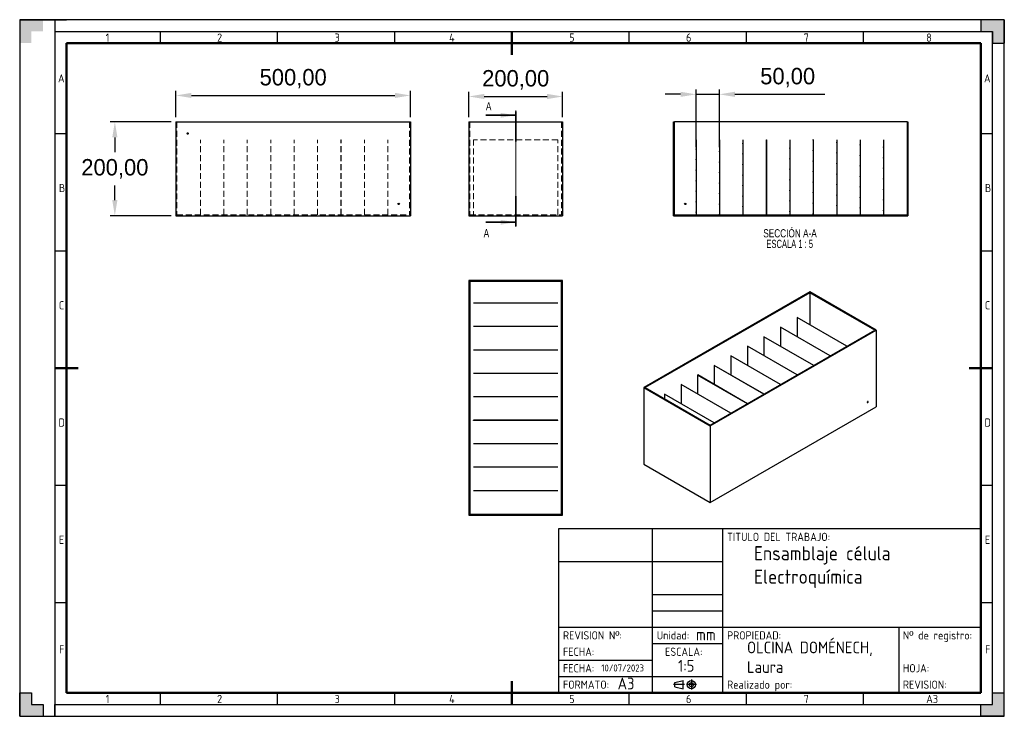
# Model space of a CAD drawing. Header units: millimetres. Extents: x 3 to 213, y 7 to 156.
import ezdxf

# ---------------------------------------------------------------- set-up
doc = ezdxf.new("R2010")
doc.units = ezdxf.units.MM
doc.header["$PDSIZE"] = -1
for name, pattern in [('ACAD_ISO10W100', [18, 12, -3, 0, -3]), ('HIDDEN', [1.905, 1.27, -0.635]), ('PHANTOM', [12.7, 6.35, -1.27, 1.27, -1.27, 1.27, -1.27])]:
    doc.linetypes.add(name, pattern=pattern)
for name, color, linetype, lineweight in [('eje', 2, 'ACAD_ISO10W100', 25), ('linea fina', 2, 'Continuous', 25), ('linea gruesa', 5, 'Continuous', 50)]:
    doc.layers.add(name, color=color, linetype=linetype, lineweight=lineweight)
doc.styles.add('iso', font='iso.shx')
doc.styles.add('SLDTEXTSTYLE0', font='TXT', dxfattribs={"width": 0.75})
doc.styles.add('SLDTEXTSTYLE2', font='TXT', dxfattribs={"width": 0.6875})
doc.styles.add('UNE35', font='isocp.shx')
doc.dimstyles.new('ISO-25', dxfattribs={"dimtxt": 2.5, "dimasz": 2.5, "dimexe": 1.25, "dimexo": 0.625, "dimtad": 1, "dimtxsty": 'Standard', "dimcen": 2.5, "dimadec": 0, "dimazin": 0, "dimtfac": 1, "dimtmove": 0, "dimatfit": 3, "dimfxl": 1, "dimarcsym": 0})
pattern_1 = [(135, (8.6009, 4.384), (-1.122532, -1.122532), [])]

# ---------------------------------------------------------------- blocks, each defined once
blk = doc.blocks.new('SW_NOTE_0_2')
at = {"color": 0, "linetype": 'Continuous', "lineweight": 0, "char_height": 3.5, "attachment_point": 2}
for s, insert, style in [('SECCIÓN A-A', (15.04, 4.51), 'SLDTEXTSTYLE0'), ('ESCALA 1 : 5', (14.91, -0.01), 'SLDTEXTSTYLE2')]:
    blk.add_mtext(s, dxfattribs=dict(at, insert=insert, style=style))
blk = doc.blocks.new('A3..')
for points in [[(5, 292), (10, 292), (10, 297), (0, 297), (0, 287), (5, 287)], [(415, 292), (415, 287), (420, 287), (420, 297), (410, 297), (410, 292)], [(5, 5), (5, 10), (0, 10), (0, 0), (10, 0), (10, 5)], [(415, 5), (410, 5), (410, 0), (420, 0), (420, 10), (415, 10)]]:
    blk.add_hatch(color=5).paths.add_polyline_path(points)
for p, q in [((0, 297), (0, 292)), ((0, 297), (0, 287)), ((0, 297), (20, 297)), ((10, 297), (15, 297)), ((420, 297), (420, 287)), ((415, 287), (415, 292)), ((0, 0), (0, 10)), ((0, 10), (5, 10)), ((5, 10), (5, 5)), ((415, 10), (420, 10)), ((415, 5), (415, 10)), ((5, 5), (10, 5)), ((10, 5), (10, 0)), ((15, 0), (15, 5)), ((410, 0), (410, 5)), ((420, 0), (410, 0)), ((420, 0), (415, 0))]:
    blk.add_line(p, q)
blk.add_lwpolyline([(0, 0), (420, 0), (420, 297), (0, 297)], close=True)
blk.add_lwpolyline([(0, 0), (420, 0), (420, 297), (0, 297)], close=True)
at = {"layer": 'eje'}
blk.add_lwpolyline([(420, 297), (410, 297), (410, 292), (415, 292), (415, 287), (420, 287), (420, 297)], dxfattribs=at)
at = {"layer": 'linea fina'}
for p, q in [((15, 297), (15, 0)), ((15, 292), (415, 292)), ((60, 287), (60, 292)), ((110, 287), (110, 292)), ((160, 287), (160, 292)), ((260, 287), (260, 292)), ((310, 287), (310, 292)), ((360, 287), (360, 292)), ((415, 10), (415, 287)), ((15, 248.5), (20, 248.5)), ((410, 248.5), (415, 248.5)), ((15, 198.5), (20, 198.5)), ((410, 198.5), (415, 198.5)), ((15, 98.5), (20, 98.5)), ((410, 98.5), (415, 98.5)), ((15, 48.5), (20, 48.5)), ((410, 48.5), (415, 48.5)), ((60, 5), (60, 10)), ((110, 5), (110, 10)), ((160, 5), (160, 10)), ((260, 5), (260, 10)), ((310, 5), (310, 10)), ((360, 5), (360, 10)), ((15, 5), (415, 5))]:
    blk.add_line(p, q, dxfattribs=at)
at = {"layer": 'linea gruesa'}
for p, q in [((210, 287), (210, 292)), ((210, 292), (210, 282)), ((20, 287), (20, 10)), ((20, 287), (410, 287)), ((410, 10), (410, 287)), ((25, 148.5), (15, 148.5)), ((415, 148.5), (405, 148.5)), ((410, 148.5), (415, 148.5)), ((210, 15), (210, 5)), ((20, 10), (410, 10))]:
    blk.add_line(p, q, dxfattribs=at)
at = {"layer": 'linea fina', "style": 'iso'}
for s, p in [('1', (36.68, 287.62)), ('2', (84.2, 287.62)), ('3', (134.33, 287.62)), ('4', (183.18, 287.62)), ('5', (234.39, 287.62)), ('6', (284.23, 287.62)), ('7', (334.42, 287.62)), ('8', (386.69, 287.62)), ('A', (16.33, 270.25)), ('A', (411.33, 270.25)), ('B', (16.73, 223.5)), ('B', (411.73, 223.5)), ('C', (16.7, 173.5)), ('C', (411.7, 173.5)), ('D', (16.55, 123.5)), ('D', (411.55, 123.5)), ('E', (16.74, 73.5)), ('E', (411.74, 73.5)), ('F', (16.81, 26.75)), ('F', (411.81, 26.75)), ('1', (36.68, 5.62)), ('2', (84.2, 5.62)), ('3', (134.33, 5.62)), ('4', (183.18, 5.62)), ('5', (234.39, 5.62)), ('6', (284.23, 5.62)), ('7', (334.42, 5.62)), ('A3', (386.69, 5.62))]:
    blk.add_text(s, height=3.5, dxfattribs=at).set_placement(p)
blk = doc.blocks.new('CARATULA ISO 5457')
at = {"color": 5}
for p, q in [((-180, 0), (-180, 70)), ((-180, 70), (0, 70)), ((-140, 0), (-140, 70)), ((-110, 0), (-110, 70)), ((0, 70), (0, 0)), ((-140, 28), (-110, 28)), ((0, 0), (-180, 0))]:
    blk.add_line(p, q, dxfattribs=at)
for p, q in [((-180, 56), (-110, 56)), ((-140, 42), (-110, 42)), ((-140, 35), (-110, 35)), ((-180, 28), (-140, 28)), ((-110, 28), (0, 28)), ((-35, 28), (-35, 0)), ((-140, 21), (-110, 21)), ((-180, 14), (-140, 14)), ((-180, 7), (-138, 7)), ((-140, 7), (-110, 7))]:
    blk.add_line(p, q)
at = {"color": 2}
for p, q in [((-130.48, 4.37), (-126.98, 5.25)), ((-130.48, 2.62), (-130.48, 4.37)), ((-126.98, 1.75), (-126.98, 5.25)), ((-123.48, 5.62), (-123.48, 1.38)), ((-126.45, 3.5), (-131.06, 3.5)), ((-130.48, 2.62), (-126.98, 1.75)), ((-121.36, 3.5), (-125.6, 3.5))]:
    blk.add_line(p, q, dxfattribs=at)
for radius in [1.75, 0.875]:
    blk.add_circle((-123.48, 3.5), radius, dxfattribs=at)
at = {"color": 2, "style": 'UNE35'}
for s, p in [('TITULO DEL TRABAJO:', (-108.25, 64.75)), ('REVISION Nº:', (-178.25, 22.75)), ('Unidad: ', (-138.25, 22.75)), ('PROPIEDAD:', (-108.25, 22.75)), ('Nº de registro:', (-33.25, 22.75)), ('FECHA:', (-178.25, 15.75)), ('ESCALA:', (-134.72, 15.75)), ('FECHA: ', (-178.25, 8.75)), ('HOJA:', (-33.25, 8.75)), ('FORMATO: ', (-178.25, 1.75)), ('Realizado por:', (-108.25, 1.75)), ('REVISION:', (-33.25, 1.75))]:
    blk.add_text(s, height=3.5, dxfattribs=at).set_placement(p)
blk = doc.blocks.new('*D7')
at = {"color": 0, "lineweight": -2, "transparency": 16777216}
for p, q in [((36.59, 134.96), (36.59, 140.59)), ((39.89, 139.59), (83.29, 139.59)), ((86.59, 134.96), (86.59, 140.59))]:
    blk.add_line(p, q, dxfattribs=at)
at = {"color": 0, "transparency": 16777216}
for points in [[(39.89, 140.14), (39.89, 139.04), (36.59, 139.59)], [(83.29, 140.14), (83.29, 139.04), (86.59, 139.59)]]:
    blk.add_solid(points, dxfattribs=at)
at = {"layer": 'Defpoints', "color": 0, "transparency": 16777216}
for p in [(86.59, 139.59), (36.59, 133.96), (86.59, 133.96)]:
    blk.add_point(p, dxfattribs=at)
at = {"color": 0, "transparency": 16777216, "insert": (61.59, 143.16), "char_height": 3.5, "attachment_point": 5}
blk.add_mtext('500,00', dxfattribs=at)
blk = doc.blocks.new('*D8')
at = {"color": 0, "lineweight": -2, "transparency": 16777216}
for p, q in [((35.59, 133.96), (22.56, 133.96)), ((23.56, 130.66), (23.56, 127.53)), ((23.56, 117.27), (23.56, 120.4)), ((35.59, 113.96), (22.56, 113.96))]:
    blk.add_line(p, q, dxfattribs=at)
at = {"color": 0, "transparency": 16777216}
for points in [[(23.01, 130.66), (24.11, 130.66), (23.56, 133.96)], [(23.01, 117.27), (24.11, 117.27), (23.56, 113.96)]]:
    blk.add_solid(points, dxfattribs=at)
at = {"layer": 'Defpoints', "color": 0, "transparency": 16777216}
for p in [(36.59, 133.96), (23.56, 113.96), (36.59, 113.96)]:
    blk.add_point(p, dxfattribs=at)
at = {"color": 0, "transparency": 16777216, "insert": (23.56, 123.96), "char_height": 3.5, "attachment_point": 5}
blk.add_mtext('200,00', dxfattribs=at)
blk = doc.blocks.new('*D9')
at = {"color": 0, "lineweight": -2, "transparency": 16777216}
for p, q in [((147.51, 128.55), (147.51, 140.83)), ((152.51, 128.55), (152.51, 140.83)), ((144.21, 139.83), (140.91, 139.83)), ((147.51, 139.83), (152.51, 139.83)), ((155.81, 139.83), (175, 139.83))]:
    blk.add_line(p, q, dxfattribs=at)
at = {"color": 0, "transparency": 16777216}
for points in [[(144.21, 140.38), (144.21, 139.28), (147.51, 139.83)], [(155.81, 140.38), (155.81, 139.28), (152.51, 139.83)]]:
    blk.add_solid(points, dxfattribs=at)
at = {"layer": 'Defpoints', "color": 0, "transparency": 16777216}
for p in [(152.51, 139.83), (147.51, 127.55), (152.51, 127.55)]:
    blk.add_point(p, dxfattribs=at)
at = {"color": 0, "transparency": 16777216, "insert": (167.06, 143.39), "char_height": 3.5, "attachment_point": 5}
blk.add_mtext('50,00', dxfattribs=at)
blk = doc.blocks.new('*D10')
at = {"color": 0, "lineweight": -2, "transparency": 16777216}
for p, q in [((99.05, 134.96), (99.05, 140.37)), ((102.35, 139.37), (115.75, 139.37)), ((119.05, 134.96), (119.05, 140.37))]:
    blk.add_line(p, q, dxfattribs=at)
at = {"color": 0, "transparency": 16777216}
for points in [[(102.35, 139.92), (102.35, 138.82), (99.05, 139.37)], [(115.75, 139.92), (115.75, 138.82), (119.05, 139.37)]]:
    blk.add_solid(points, dxfattribs=at)
at = {"layer": 'Defpoints', "color": 0, "transparency": 16777216}
for p in [(119.05, 139.37), (99.05, 133.96), (119.05, 133.96)]:
    blk.add_point(p, dxfattribs=at)
at = {"color": 0, "transparency": 16777216, "insert": (109.05, 142.93), "char_height": 3.5, "attachment_point": 5}
blk.add_mtext('200,00', dxfattribs=at)

msp = doc.modelspace()

# ---------------------------------------------------------------- hatches: boundary and pattern name
at = {"linetype": 'Continuous', "lineweight": 18}
h = msp.add_hatch(dxfattribs=at)
h.set_pattern_fill('ANSI31', scale=0.5, style=0)
h.set_pattern_definition([(45, (8.6009, 4.384), (-1.122532, 1.122532), [])])
h.paths.add_polyline_path([(142.7207, 133.9641), (142.7207, 113.9641), (192.7207, 113.9641), (192.7207, 133.9641), (192.5207, 133.9641), (192.5207, 114.1641), (142.9207, 114.1641), (142.9207, 133.9641)], flags=0)
h = msp.add_hatch(dxfattribs=at)
h.set_pattern_fill('ANSI31', scale=0.5, angle=90, style=0)
h.set_pattern_definition(pattern_1)
h.paths.add_polyline_path([(147.5207, 114.1641), (147.5207, 130.1641), (147.5107, 130.1641), (147.5107, 114.1641)], flags=0)
h = msp.add_hatch(dxfattribs=at)
h.set_pattern_fill('ANSI31', scale=0.5, angle=90, style=0)
h.set_pattern_definition(pattern_1)
h.paths.add_polyline_path([(152.5107, 114.1641), (152.5107, 130.1641), (152.5007, 130.1641), (152.5007, 114.1641)], flags=0)
h = msp.add_hatch(dxfattribs=at)
h.set_pattern_fill('ANSI31', scale=0.5, angle=90, style=0)
h.set_pattern_definition(pattern_1)
h.paths.add_polyline_path([(157.5207, 114.1641), (157.5207, 130.1641), (157.5107, 130.1641), (157.5107, 114.1641)], flags=0)
h = msp.add_hatch(dxfattribs=at)
h.set_pattern_fill('ANSI31', scale=0.5, angle=90, style=0)
h.set_pattern_definition(pattern_1)
h.paths.add_polyline_path([(162.5107, 114.1641), (162.5107, 130.1641), (162.5007, 130.1641), (162.5007, 114.1641)], flags=0)
h = msp.add_hatch(dxfattribs=at)
h.set_pattern_fill('ANSI31', scale=0.5, angle=90, style=0)
h.set_pattern_definition(pattern_1)
h.paths.add_polyline_path([(167.5207, 114.1641), (167.5207, 130.1641), (167.5107, 130.1641), (167.5107, 114.1641)], flags=0)
h = msp.add_hatch(dxfattribs=at)
h.set_pattern_fill('ANSI31', scale=0.5, angle=90, style=0)
h.set_pattern_definition(pattern_1)
h.paths.add_polyline_path([(172.5107, 114.1641), (172.5107, 130.1641), (172.5007, 130.1641), (172.5007, 114.1641)], flags=0)
h = msp.add_hatch(dxfattribs=at)
h.set_pattern_fill('ANSI31', scale=0.5, angle=90, style=0)
h.set_pattern_definition(pattern_1)
h.paths.add_polyline_path([(177.5207, 114.1641), (177.5207, 130.1641), (177.5107, 130.1641), (177.5107, 114.1641)], flags=0)
h = msp.add_hatch(dxfattribs=at)
h.set_pattern_fill('ANSI31', scale=0.5, angle=90, style=0)
h.set_pattern_definition(pattern_1)
h.paths.add_polyline_path([(182.5107, 114.1641), (182.5107, 130.1641), (182.5007, 130.1641), (182.5007, 114.1641)], flags=0)
h = msp.add_hatch(dxfattribs=at)
h.set_pattern_fill('ANSI31', scale=0.5, angle=90, style=0)
h.set_pattern_definition(pattern_1)
h.paths.add_polyline_path([(187.5207, 114.1641), (187.5207, 130.1641), (187.5107, 130.1641), (187.5107, 114.1641)], flags=0)

# ---------------------------------------------------------------- linework, layer by layer
at = {"color": 7, "linetype": 'Continuous', "lineweight": 35}
for p, q in [((102.6988, 135.3641), (109.0488, 135.3641)), ((102.6988, 112.5641), (109.0488, 112.5641))]:
    msp.add_line(p, q, dxfattribs=at)
at = {"color": 7, "linetype": 'Continuous', "lineweight": 18}
msp.add_line((109.0488, 136.3641), (109.0488, 111.5641), dxfattribs=at)
at = {"color": 7, "linetype": 'PHANTOM', "lineweight": 35}
for p, q in [((109.0488, 129.8078), (109.0488, 136.1578)), ((109.0488, 111.7703), (109.0488, 118.1235))]:
    msp.add_line(p, q, dxfattribs=at)
at = {"color": 7, "linetype": 'Continuous', "lineweight": 25}
for p, q in [((36.5917, 133.9641), (36.5917, 113.9641)), ((36.5917, 133.9641), (86.5917, 133.9641)), ((86.5917, 133.9641), (86.5917, 113.9641)), ((99.0488, 133.9641), (99.0488, 113.9641)), ((99.0488, 133.9641), (119.0488, 133.9641)), ((119.0488, 133.9641), (119.0488, 113.9641)), ((142.7207, 133.9641), (142.9207, 133.9641)), ((142.7207, 113.9641), (142.7207, 133.9641)), ((142.9207, 114.1641), (142.9207, 133.9641)), ((192.5207, 133.9641), (142.9207, 133.9641)), ((192.5207, 133.9641), (192.5207, 114.1641)), ((192.5207, 133.9641), (192.7207, 133.9641)), ((192.7207, 133.9641), (192.7207, 113.9641)), ((147.5107, 130.1641), (147.5107, 114.1641)), ((147.5107, 130.1641), (147.5207, 130.1641)), ((147.5207, 130.1641), (147.5207, 114.1641)), ((152.5007, 130.1641), (152.5007, 114.1641)), ((152.5007, 130.1641), (152.5107, 130.1641)), ((152.5107, 130.1641), (152.5107, 114.1641)), ((157.5107, 130.1641), (157.5207, 130.1641)), ((157.5107, 130.1641), (157.5107, 114.1641)), ((157.5207, 130.1641), (157.5207, 114.1641)), ((162.5007, 130.1641), (162.5107, 130.1641)), ((162.5007, 130.1641), (162.5007, 114.1641)), ((162.5107, 130.1641), (162.5107, 114.1641)), ((167.5107, 130.1641), (167.5207, 130.1641)), ((167.5107, 130.1641), (167.5107, 114.1641)), ((167.5207, 130.1641), (167.5207, 114.1641)), ((172.5007, 130.1641), (172.5107, 130.1641)), ((172.5007, 130.1641), (172.5007, 114.1641)), ((172.5107, 130.1641), (172.5107, 114.1641)), ((177.5107, 130.1641), (177.5207, 130.1641)), ((177.5107, 130.1641), (177.5107, 114.1641)), ((177.5207, 130.1641), (177.5207, 114.1641)), ((182.5007, 130.1641), (182.5107, 130.1641)), ((182.5007, 130.1641), (182.5007, 114.1641)), ((182.5107, 130.1641), (182.5107, 114.1641)), ((187.5107, 130.1641), (187.5207, 130.1641)), ((187.5107, 130.1641), (187.5107, 114.1641)), ((187.5207, 130.1641), (187.5207, 114.1641)), ((36.5917, 113.9641), (86.5917, 113.9641)), ((99.0488, 113.9641), (119.0488, 113.9641)), ((142.7207, 113.9641), (192.7207, 113.9641)), ((142.9207, 114.1641), (192.5207, 114.1641)), ((147.5207, 114.1641), (147.5107, 114.1641)), ((152.5107, 114.1641), (152.5007, 114.1641)), ((157.5207, 114.1641), (157.5107, 114.1641)), ((162.5107, 114.1641), (162.5007, 114.1641)), ((167.5207, 114.1641), (167.5107, 114.1641)), ((172.5107, 114.1641), (172.5007, 114.1641)), ((177.5207, 114.1641), (177.5107, 114.1641)), ((182.5107, 114.1641), (182.5007, 114.1641)), ((187.5207, 114.1641), (187.5107, 114.1641)), ((119.0488, 100.1166), (99.0488, 100.1166)), ((99.0488, 100.1166), (99.0488, 50.1166)), ((118.8488, 99.9166), (99.2488, 99.9166)), ((99.2488, 99.9166), (99.2488, 50.3166)), ((118.8488, 50.3166), (118.8488, 99.9166)), ((119.0488, 50.1166), (119.0488, 100.1166)), ((171.757, 97.7103), (136.4016, 77.3001)), ((171.757, 97.547), (136.6845, 77.3001)), ((185.8991, 89.5462), (171.757, 97.7103)), ((185.6163, 89.5462), (171.757, 97.547)), ((171.757, 97.547), (171.757, 90.6968)), ((118.0488, 95.3266), (100.0488, 95.3266)), ((100.0488, 95.3166), (100.0488, 95.3266)), ((118.0488, 95.3166), (100.0488, 95.3166)), ((118.0488, 95.3166), (118.0488, 95.3266)), ((118.0488, 90.3366), (100.0488, 90.3366)), ((100.0488, 90.3266), (100.0488, 90.3366)), ((118.0488, 90.3266), (100.0488, 90.3266)), ((118.0488, 90.3266), (118.0488, 90.3366)), ((169.07, 92.2398), (169.077, 92.2439)), ((179.6761, 86.117), (169.07, 92.2398)), ((169.07, 92.2398), (169.07, 88.1741)), ((179.6832, 86.1211), (169.077, 92.2439)), ((150.5438, 69.136), (185.8991, 89.5462)), ((150.5438, 69.2993), (185.6163, 89.5462)), ((165.5415, 90.2029), (165.5486, 90.207)), ((176.1477, 84.0801), (165.5415, 90.2029)), ((165.5415, 90.2029), (165.5415, 86.1209)), ((176.1547, 84.0842), (165.5486, 90.207)), ((185.8991, 89.5462), (185.8991, 73.2154)), ((158.4704, 86.1209), (158.4775, 86.1249)), ((169.0766, 79.998), (158.4704, 86.1209)), ((158.4704, 86.1209), (158.4704, 82.0388)), ((169.0837, 80.0021), (158.4775, 86.1249)), ((161.9989, 88.1578), (162.006, 88.1619)), ((161.9989, 88.1578), (161.9989, 84.0921)), ((172.6051, 82.035), (161.9989, 88.1578)), ((172.6121, 82.0391), (162.006, 88.1619)), ((118.0488, 85.3266), (100.0488, 85.3266)), ((100.0488, 85.3166), (100.0488, 85.3266)), ((118.0488, 85.3166), (100.0488, 85.3166)), ((118.0488, 85.3166), (118.0488, 85.3266)), ((154.9278, 84.0758), (154.9349, 84.0798)), ((154.9278, 84.0758), (154.9278, 80.01)), ((165.534, 77.9529), (154.9278, 84.0758)), ((165.5411, 77.957), (154.9349, 84.0798)), ((151.3994, 82.0388), (151.4064, 82.0429)), ((162.0055, 75.916), (151.3994, 82.0388)), ((151.3994, 82.0388), (151.3994, 77.9568)), ((162.0126, 75.9201), (151.4064, 82.0429)), ((100.0488, 80.3266), (100.0488, 80.3366)), ((118.0488, 80.3366), (100.0488, 80.3366)), ((118.0488, 80.3266), (100.0488, 80.3266)), ((118.0488, 80.3266), (118.0488, 80.3366)), ((147.8568, 79.9937), (147.8638, 79.9978)), ((158.4629, 73.8709), (147.8568, 79.9937)), ((147.8568, 79.9937), (147.8568, 75.928)), ((158.47, 73.875), (147.8638, 79.9978)), ((144.3283, 77.9568), (144.3354, 77.9609)), ((144.3283, 77.9568), (144.3283, 73.8747)), ((154.9345, 71.834), (144.3283, 77.9568)), ((154.9415, 71.838), (144.3354, 77.9609)), ((136.4016, 77.3001), (136.4016, 60.9693)), ((136.4016, 77.3001), (150.5438, 69.136)), ((136.6845, 77.3001), (150.5438, 69.2993)), ((140.7857, 75.9117), (140.7928, 75.9158)), ((140.7857, 75.9117), (140.7857, 74.9325)), ((151.3919, 69.7889), (140.7857, 75.9117)), ((151.3989, 69.7929), (140.7928, 75.9158)), ((100.0488, 75.3166), (100.0488, 75.3266)), ((118.0488, 75.3266), (100.0488, 75.3266)), ((118.0488, 75.3166), (100.0488, 75.3166)), ((118.0488, 75.3166), (118.0488, 75.3266)), ((184.0648, 74.2743), (184.0562, 74.2793)), ((150.5438, 52.8052), (185.8991, 73.2154)), ((118.0488, 70.3366), (100.0488, 70.3366)), ((100.0488, 70.3266), (100.0488, 70.3366)), ((118.0488, 70.3266), (100.0488, 70.3266)), ((118.0488, 70.3266), (118.0488, 70.3366)), ((150.5438, 69.136), (150.5438, 52.8052)), ((118.0488, 65.3266), (100.0488, 65.3266)), ((100.0488, 65.3166), (100.0488, 65.3266)), ((118.0488, 65.3166), (100.0488, 65.3166)), ((118.0488, 65.3166), (118.0488, 65.3266)), ((136.4016, 60.9693), (150.5438, 52.8052)), ((100.0488, 60.3266), (100.0488, 60.3366)), ((118.0488, 60.3366), (100.0488, 60.3366)), ((118.0488, 60.3266), (100.0488, 60.3266)), ((118.0488, 60.3266), (118.0488, 60.3366)), ((100.0488, 55.3166), (100.0488, 55.3266)), ((118.0488, 55.3266), (100.0488, 55.3266)), ((118.0488, 55.3166), (100.0488, 55.3166)), ((118.0488, 55.3166), (118.0488, 55.3266)), ((99.0488, 50.1166), (119.0488, 50.1166)), ((99.2488, 50.3166), (118.8488, 50.3166))]:
    msp.add_line(p, q, dxfattribs=at)
at = {"color": 7, "linetype": 'HIDDEN', "lineweight": 18}
for p, q in [((36.7917, 133.9641), (36.7917, 114.1641)), ((86.3917, 133.9641), (86.3917, 114.1641)), ((99.2488, 133.9641), (99.2488, 114.1641)), ((118.8488, 133.9641), (118.8488, 114.1641)), ((99.2488, 131.6141), (99.0488, 131.6141)), ((99.0488, 131.3141), (99.2488, 131.3141)), ((41.7917, 130.1641), (41.8017, 130.1641)), ((41.7917, 114.1641), (41.7917, 130.1641)), ((41.8017, 114.1641), (41.8017, 130.1641)), ((46.8017, 114.1641), (46.8017, 130.1641)), ((46.8017, 130.1641), (46.8117, 130.1641)), ((46.8117, 114.1641), (46.8117, 130.1641)), ((51.7917, 114.1641), (51.7917, 130.1641)), ((51.7917, 130.1641), (51.8017, 130.1641)), ((51.8017, 114.1641), (51.8017, 130.1641)), ((56.8017, 114.1641), (56.8017, 130.1641)), ((56.8017, 130.1641), (56.8117, 130.1641)), ((56.8117, 114.1641), (56.8117, 130.1641)), ((61.7917, 130.1641), (61.8017, 130.1641)), ((61.7917, 114.1641), (61.7917, 130.1641)), ((61.8017, 114.1641), (61.8017, 130.1641)), ((66.8017, 114.1641), (66.8017, 130.1641)), ((66.8017, 130.1641), (66.8117, 130.1641)), ((66.8117, 114.1641), (66.8117, 130.1641)), ((71.7917, 114.1641), (71.7917, 130.1641)), ((71.7917, 130.1641), (71.8017, 130.1641)), ((71.8017, 114.1641), (71.8017, 130.1641)), ((76.8017, 114.1641), (76.8017, 130.1641)), ((76.8017, 130.1641), (76.8117, 130.1641)), ((76.8117, 114.1641), (76.8117, 130.1641)), ((81.7917, 114.1641), (81.7917, 130.1641)), ((81.7917, 130.1641), (81.8017, 130.1641)), ((81.8017, 114.1641), (81.8017, 130.1641)), ((118.0488, 130.1641), (100.0488, 130.1641)), ((100.0488, 130.1641), (100.0488, 114.1641)), ((118.0488, 114.1641), (118.0488, 130.1641)), ((119.0488, 116.6141), (118.8488, 116.6141)), ((118.8488, 116.3141), (119.0488, 116.3141)), ((36.7917, 114.1641), (86.3917, 114.1641)), ((99.2488, 114.1641), (118.8488, 114.1641)), ((119.0488, 97.7666), (118.8488, 97.7666)), ((118.8488, 97.4666), (119.0488, 97.4666)), ((99.2488, 52.7666), (99.0488, 52.7666)), ((99.0488, 52.4666), (99.2488, 52.4666))]:
    msp.add_line(p, q, dxfattribs=at)
at = {"color": 7, "linetype": 'Continuous', "lineweight": 25, "flags": 128}
for points in [[(138.4063, 76.3061), (138.3858, 76.3275), (138.3571, 76.3345)], [(184.2374, 74.2974), (184.2293, 74.3397), (184.2063, 74.3661), (184.1719, 74.3728), (184.1313, 74.3587), (184.0908, 74.3259), (184.0563, 74.2795), (184.0334, 74.2265), (184.0253, 74.175), (184.0334, 74.1328), (184.0563, 74.1063), (184.0908, 74.0996), (184.1313, 74.1137), (184.1719, 74.1465), (184.2063, 74.1929), (184.2293, 74.2459), (184.2374, 74.2974)], [(184.0857, 74.3204), (184.0649, 74.2745), (184.0356, 74.2337)]]:
    msp.add_lwpolyline(points, dxfattribs=at)
at = {"color": 7, "linetype": 'HIDDEN', "lineweight": 18}
msp.add_circle((39.0917, 131.4641), 0.15, dxfattribs=at)
at = {"color": 7, "linetype": 'Continuous', "lineweight": 25}
for centre in [(84.0917, 116.4641), (145.2207, 116.4641)]:
    msp.add_circle(centre, 0.15, dxfattribs=at)
at = {"color": 7, "linetype": 'Continuous', "lineweight": 35}
for points in [[(109.0488, 135.3641), (105.8738, 135.8721), (105.8738, 134.8561)], [(109.0488, 112.5641), (105.8738, 113.0721), (105.8738, 112.0561)]]:
    msp.add_solid(points, dxfattribs=at)

# ---------------------------------------------------------------- block references
at = {"xscale": 0.5, "yscale": 0.5, "zscale": 0.5}
for name, p in [('A3..', (3.2635, 7.2398)), ('CARATULA ISO 5457', (208.2635, 12.2398))]:
    msp.add_blockref(name, p, dxfattribs=at)
at = {"color": 7, "linetype": 'Continuous', "lineweight": 0, "xscale": 0.5, "yscale": 0.5, "zscale": 0.5}
msp.add_blockref('SW_NOTE_0_2', (160.0413, 108.8262), dxfattribs=at)

# ---------------------------------------------------------------- texts
at = {"color": 7, "linetype": 'Continuous', "char_height": 1.75, "attachment_point": 1, "style": 'SLDTEXTSTYLE0'}
for insert in [(102.6988, 138.1404), (102.2189, 111.1007)]:
    msp.add_mtext('A', dxfattribs=dict(at, insert=insert))
at = {"attachment_point": 1}
for s, insert, char_height in [('{\\Fisocp|c0;Ensamblaje célula Electroquímica}', (159.8729, 43.5002), 3), ('{\\Fisocp|c0;mm}', (147.504, 25.9288), 2.5), ('{\\Fisocp|c0;OLCINA DOMÉNECH,\\PLaura}', (158.391, 23.1649), 2.5), ('{\\Fisocp|c0;1:5}', (143.6751, 19.2511), 2.5), ('{\\Fisocp|c0;10/07/2023}', (127.3139, 18.2872), 1.5), ('{\\Fisocp|c0;A3}', (130.7845, 15.4833), 2.5)]:
    msp.add_mtext_dynamic_manual_height_columns(s, width=48.99834, gutter_width=17.5, heights=[0], dxfattribs=dict(at, insert=insert, char_height=char_height))

# ---------------------------------------------------------------- dimensions: what is measured, and where the dimension line sits
dim = msp.add_linear_dim(base=(86.5917, 139.5919), p1=(36.5917, 133.9641), p2=(86.5917, 133.9641), dimstyle='ISO-25', override={"dimtxt": 3.5, "dimasz": 3.302, "dimexe": 1, "dimexo": 1, "dimgap": 1.524, "dimtih": 1, "dimtoh": 1, "dimlfac": 10, "dimzin": 1, "dimadec": 2, "dimtzin": 1})
dim.commit()
dim.dimension.update_dxf_attribs({"geometry": '*D7', "text_midpoint": (61.5917, 139.5919), "dimtype": 160})
for base, p1, p2, picture, middle in [((119.0488, 139.3688), (99.0488, 133.9641), (119.0488, 133.9641), '*D10', (109.0488, 142.9345)), ((152.5107, 139.8286), (147.5107, 127.5505), (152.5107, 127.5505), '*D9', (167.0553, 143.3943))]:
    dim = msp.add_linear_dim(base=base, p1=p1, p2=p2, dimstyle='ISO-25', override={"dimtxt": 3.5, "dimasz": 3.302, "dimexe": 1, "dimexo": 1, "dimgap": 1.524, "dimtih": 1, "dimtoh": 1, "dimlfac": 10, "dimzin": 1, "dimadec": 2, "dimtzin": 1})
    dim.commit()
    dim.dimension.update_dxf_attribs({"geometry": picture, "text_midpoint": middle})
dim = msp.add_linear_dim(base=(23.5566, 113.9641), p1=(36.5917, 133.9641), p2=(36.5917, 113.9641), angle=90, dimstyle='ISO-25', override={"dimtxt": 3.5, "dimasz": 3.302, "dimexe": 1, "dimexo": 1, "dimgap": 1.524, "dimtih": 1, "dimtoh": 1, "dimlfac": 10, "dimzin": 1, "dimadec": 2, "dimtzin": 1})
dim.commit()
dim.dimension.update_dxf_attribs({"geometry": '*D8', "text_midpoint": (23.5566, 123.9641), "dimtype": 160})

doc.saveas('drawing.dxf')
